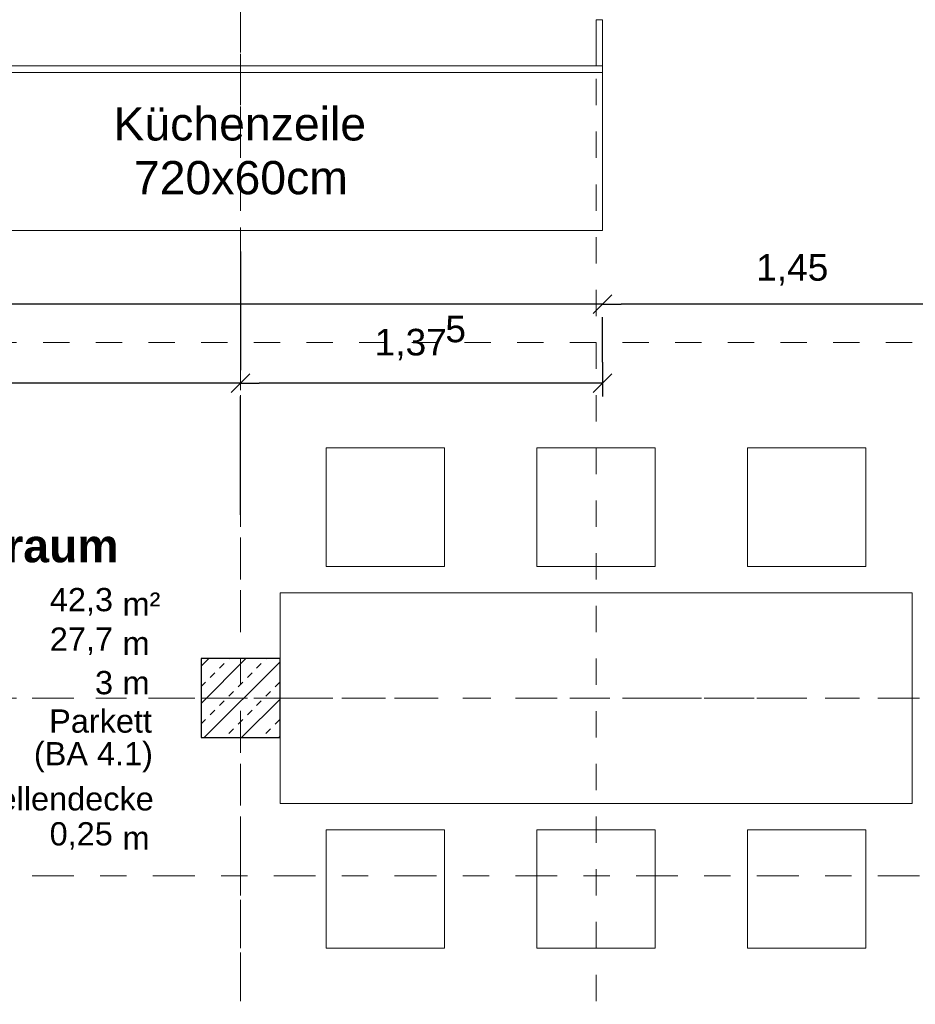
# Model space of a CAD drawing. Header units: metres. Extents: x -45.2 to 14.3, y -31.8 to 10.2.
# Tile 98 of 148: x -6.2 to -2.8, y -17.4 to -13.6. Entities that reach past the tile are written whole.
import ezdxf

# ---------------------------------------------------------------- set-up
doc = ezdxf.new("R2010")
doc.units = ezdxf.units.M
doc.header["$LTSCALE"] = 0.05
doc.linetypes.add('Achsen 01', pattern=[5.291531, 3.175, -1.058062, 0.352704, -0.705764])
doc.linetypes.add('Raster 01', pattern=[2, 1, -1])
doc.layers.get('0').update_dxf_attribs({"lineweight": 25})
for name, color, linetype, lineweight in [('013_Beton und Stahlbetonarbeiten-340 Innenstützen', 7, 'Continuous', 25), ('039_Trockenbauarbeiten-340 Gipskarton', 7, 'Continuous', 9), ('AV1-Einrichtung Bemaßung', 7, 'Continuous', 9), ('AV1-Schnitt Achsen', 7, 'Achsen 01', 18), ('AV1-Stempel-Raumstempel', 7, 'Continuous', 9)]:
    doc.layers.add(name, color=color, linetype=linetype, lineweight=lineweight)
for name, color, linetype, lineweight, true_color in [('AV1-Achsen', 1, 'Achsen 01', 18, 0xff0000), ('AV1-Einrichtung', 7, 'Continuous', 9, 0xa6a6a6), ('AV1-Raster', 7, 'Raster 01', 9, 0xa6a6a6)]:
    doc.layers.add(name, color=color, linetype=linetype, lineweight=lineweight, true_color=true_color)
doc.styles.add('Arial', font='arial.ttf')
doc.styles.add('Arial (bold)', font='arialbd.ttf')

msp = doc.modelspace()

# ---------------------------------------------------------------- linework, layer by layer
at = {"color": 0, "linetype": 'Continuous', "lineweight": 15}
for p, q in [((-3.9896, -14.6693), (-4.0604, -14.74)), ((-4.0604, -14.74), (-3.9896, -14.6693)), ((-5.3646, -14.9696), (-5.4354, -15.0404)), ((-5.4354, -15.0404), (-5.3646, -14.9696)), ((-3.9896, -14.9696), (-4.0604, -15.0404))]:
    msp.add_line(p, q, dxfattribs=at)
at = {"color": 0, "linetype": 'ByBlock', "lineweight": -2}
for p, q in [((-4.025, -14.7047), (-4.0957, -14.7047)), ((-4.025, -14.7047), (-3.9543, -14.7047)), ((-5.4, -15.005), (-5.4707, -15.005)), ((-5.4, -15.005), (-5.3293, -15.005)), ((-4.025, -15.005), (-4.0957, -15.005))]:
    msp.add_line(p, q, dxfattribs=at)
at = {"layer": '013_Beton und Stahlbetonarbeiten-340 Innenstützen', "color": 251, "linetype": 'Continuous', "lineweight": 13, "true_color": 0x4c4c4c}
for p, q in [((-5.3792, -16.05), (-5.55, -16.2208)), ((-5.5206, -16.05), (-5.55, -16.0794)), ((-5.25, -16.0622), (-5.5378, -16.35)), ((-5.4801, -16.0867), (-5.4624, -16.069)), ((-5.4447, -16.0513), (-5.4434, -16.05)), ((-5.3387, -16.0867), (-5.321, -16.069)), ((-5.3033, -16.0513), (-5.302, -16.05)), ((-5.5154, -16.122), (-5.4978, -16.1044)), ((-5.374, -16.122), (-5.3563, -16.1044)), ((-5.55, -16.1566), (-5.5331, -16.1397)), ((-5.4094, -16.1574), (-5.3917, -16.1397)), ((-5.2679, -16.1574), (-5.2503, -16.1397)), ((-5.4447, -16.1927), (-5.427, -16.1751)), ((-5.3033, -16.1927), (-5.2856, -16.1751)), ((-5.4801, -16.2281), (-5.4624, -16.2104)), ((-5.25, -16.2036), (-5.3964, -16.35)), ((-5.3387, -16.2281), (-5.321, -16.2104)), ((-5.5154, -16.2635), (-5.4978, -16.2458)), ((-5.374, -16.2635), (-5.3563, -16.2458)), ((-5.55, -16.298), (-5.5331, -16.2811)), ((-5.4094, -16.2988), (-5.3917, -16.2811)), ((-5.2679, -16.2988), (-5.2503, -16.2811)), ((-5.4447, -16.3342), (-5.427, -16.3165)), ((-5.3033, -16.3342), (-5.2856, -16.3165)), ((-5.25, -16.3451), (-5.2549, -16.35))]:
    msp.add_line(p, q, dxfattribs=at)
at = {"layer": '013_Beton und Stahlbetonarbeiten-340 Innenstützen'}
msp.add_lwpolyline([(-5.25, -16.05), (-5.55, -16.05), (-5.55, -16.35), (-5.25, -16.35)], close=True, dxfattribs=at)
at = {"layer": '039_Trockenbauarbeiten-340 Gipskarton'}
for points in [[(-4.05, -13.625), (-4.025, -13.625), (-4.025, -13.8), (-4.05, -13.8)], [(-11.225, -13.825), (-4.025, -13.825), (-4.025, -13.8), (-11.225, -13.8)]]:
    msp.add_lwpolyline(points, close=True, dxfattribs=at)
at = {"layer": 'AV1-Achsen'}
for p, q in [((-5.4, -26.5), (-5.4, 4.9)), ((-43.35, -16.2), (4.2, -16.2))]:
    msp.add_line(p, q, dxfattribs=at)
at = {"layer": 'AV1-Einrichtung'}
for points in [[(-8.825, -13.825), (-4.025, -13.825), (-4.025, -14.425), (-8.825, -14.425)], [(-4.625, -15.25), (-4.625, -15.7), (-5.075, -15.7), (-5.075, -15.25)], [(-3.825, -15.25), (-3.825, -15.7), (-4.275, -15.7), (-4.275, -15.25)], [(-3.025, -15.25), (-3.025, -15.7), (-3.475, -15.7), (-3.475, -15.25)], [(-2.85, -15.8), (-2.85, -16.6), (-5.25, -16.6), (-5.25, -15.8)], [(-4.625, -16.7), (-4.625, -17.15), (-5.075, -17.15), (-5.075, -16.7)], [(-3.825, -16.7), (-3.825, -17.15), (-4.275, -17.15), (-4.275, -16.7)], [(-3.025, -16.7), (-3.025, -17.15), (-3.475, -17.15), (-3.475, -16.7)]]:
    msp.add_lwpolyline(points, close=True, dxfattribs=at)
at = {"layer": 'AV1-Einrichtung Bemaßung', "color": 0, "lineweight": -2}
for p, q in [((-5.4, -14.505), (-5.4, -14.955)), ((-4.0957, -14.7047), (-11.1543, -14.7047)), ((-2.6457, -14.7047), (-3.9543, -14.7047)), ((-4.025, -14.925), (-4.025, -14.7547)), ((-4.025, -14.925), (-4.025, -14.7547)), ((-4.025, -14.925), (-4.025, -15.055)), ((-5.4707, -15.005), (-10.7293, -15.005)), ((-4.0957, -15.005), (-5.3293, -15.005)), ((-5.4, -15.505), (-5.4, -15.055))]:
    msp.add_line(p, q, dxfattribs=at)
at = {"layer": 'AV1-Raster'}
for p, q in [((-5.4, -22.95), (-5.4, 1.35)), ((-4.05, -22.95), (-4.05, 1.35)), ((1.35, -14.85), (-40.5, -14.85)), ((1.35, -16.2), (-40.5, -16.2))]:
    msp.add_line(p, q, dxfattribs=at)
at = {"layer": 'AV1-Schnitt Achsen'}
msp.add_line((-43.35, -16.875), (4.2, -16.875), dxfattribs=at)
at = {"layer": 'Defpoints', "color": 0, "lineweight": 0}
for p, q in [((-4.025, -14.425), (-4.025, -14.425)), ((-4.025, -14.425), (-4.025, -14.425)), ((-4.025, -14.425), (-4.025, -14.425)), ((-4.025, -14.7047), (-4.025, -14.7047)), ((-5.4, -15.005), (-5.4, -15.005)), ((-5.4, -15.005), (-5.4, -15.005)), ((-5.4, -15.005), (-5.4, -15.005))]:
    msp.add_line(p, q, dxfattribs=at)

# ---------------------------------------------------------------- texts
at = {"layer": 'AV1-Einrichtung', "char_height": 0.12609, "attachment_point": 7, "style": 'Arial'}
for s, insert in [('Küchenzeile', (-5.8826, -14.0853)), ('720x60cm', (-5.8048, -14.2894))]:
    msp.add_mtext(s, dxfattribs=dict(at, insert=insert))
at = {"layer": 'AV1-Einrichtung Bemaßung', "color": 0, "attachment_point": 7, "style": 'Arial'}
for s, insert, char_height in [('1,45', (-3.442, -14.6345), 0.10087), ('5', (-4.6223, -14.8508), 0.1009), ('1,37', (-4.8907, -14.9181), 0.10087)]:
    msp.add_mtext(s, dxfattribs=dict(at, insert=insert, char_height=char_height))
at = {"layer": 'AV1-Stempel-Raumstempel', "attachment_point": 7}
for s, insert, char_height, style in [('Aufenthaltsraum', (-7.2622, -15.6866), 0.12609, 'Arial (bold)'), ('42,3', (-6.1241, -15.8868), 0.08826, 'Arial'), ('m²', (-5.8479, -15.8875), 0.08826, 'Arial'), ('27,7', (-6.1241, -16.0368), 0.08826, 'Arial'), ('m', (-5.8479, -16.0364), 0.0883, 'Arial'), ('3', (-5.9527, -16.1868), 0.0883, 'Arial'), ('m', (-5.8479, -16.1864), 0.0883, 'Arial'), ('Parkett', (-6.1266, -16.3327), 0.08826, 'Arial'), ('(BA 4.1)', (-6.1847, -16.4818), 0.08826, 'Arial'), ('Lamellendecke', (-6.5587, -16.6278), 0.088263, 'Arial'), ('0,25', (-6.1248, -16.7758), 0.08826, 'Arial'), ('m', (-5.8479, -16.7754), 0.0883, 'Arial')]:
    msp.add_mtext(s, dxfattribs=dict(at, insert=insert, char_height=char_height, style=style))

doc.saveas('drawing.dxf')
